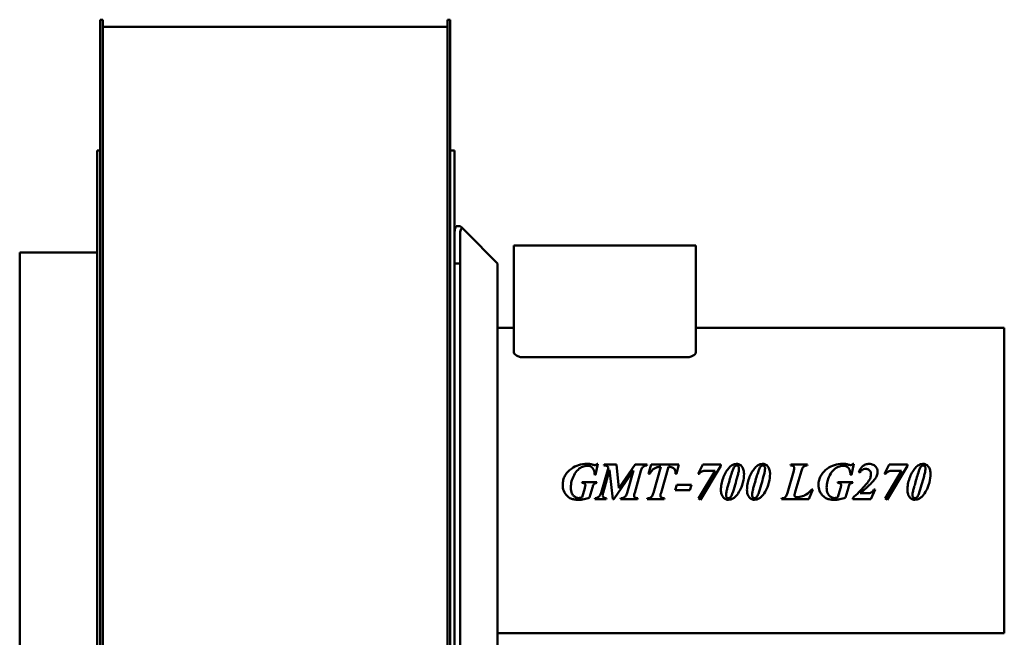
# Model space of a CAD drawing. Header units: millimetres. Extents: x 1399 to 2101, y 816 to 1659.
# Tile 2 of 2: x 1399 to 2085, y 1229 to 1659. Entities that reach past the tile are written whole.
import ezdxf

# ---------------------------------------------------------------- set-up
doc = ezdxf.new("R2010")
doc.units = ezdxf.units.MM
doc.header["$LTSCALE"] = 8.333333
doc.layers.add('Widoczne (ISO)', color=7, linetype='Continuous', lineweight=50)

msp = doc.modelspace()

# ---------------------------------------------------------------- linework, layer by layer
at = {"layer": 'Widoczne (ISO)'}
for p, q in [((1454.63, 1305.9), (1454.63, 1658.97)), ((1454.63, 1658.97), (1456.63, 1658.97)), ((1456.63, 1658.97), (1456.63, 1305.9)), ((1456.63, 1653.97), (1696.63, 1653.97)), ((1696.63, 1305.9), (1696.63, 1658.97)), ((1696.63, 1658.97), (1698.63, 1658.97)), ((1698.63, 1658.97), (1698.63, 1305.9)), ((1452.63, 1567.77), (1452.63, 1107.77)), ((1454.63, 1567.77), (1452.63, 1567.77)), ((1698.63, 1567.77), (1701.63, 1567.77)), ((1701.63, 1567.77), (1701.63, 1180.4)), ((1702.7, 1515.03), (1705.63, 1515.03)), ((1706.8, 1513.86), (1705.63, 1515.03)), ((1705.63, 1511.03), (1705.63, 1489.03)), ((1709.63, 1511.03), (1706.8, 1513.86)), ((1731.63, 1489.03), (1709.63, 1511.03)), ((1398.63, 1496.77), (1398.63, 1178.77)), ((1452.63, 1496.77), (1398.63, 1496.77)), ((1742.82, 1501.59), (1748.86, 1501.59)), ((1742.82, 1501.59), (1742.82, 1427.83)), ((1863.78, 1501.59), (1748.86, 1501.59)), ((1863.78, 1501.59), (1869.82, 1501.59)), ((1869.82, 1501.59), (1869.82, 1427.83)), ((1705.63, 1489.03), (1701.63, 1489.03)), ((1705.63, 1489.03), (1705.63, 820.03)), ((1731.63, 846.03), (1731.63, 1489.03)), ((1742.82, 1444.17), (1731.63, 1444.17)), ((2084.63, 1444.17), (1869.82, 1444.17)), ((2084.63, 1444.17), (2084.63, 1231.37)), ((1748.86, 1423.77), (1863.78, 1423.77)), ((1799.88, 1341.77), (1801.53, 1349.47)), ((1800.88, 1349.47), (1801.53, 1349.47)), ((1808.86, 1346.96), (1803.7, 1329.22)), ((1805.1, 1329.22), (1809.66, 1345.18)), ((1805.76, 1348.92), (1805.55, 1348.28)), ((1805.76, 1348.92), (1814.33, 1348.92)), ((1809.66, 1345.18), (1811.86, 1324.92)), ((1812.59, 1324.92), (1826.27, 1344.79)), ((1816.11, 1332.43), (1814.33, 1348.92)), ((1827.47, 1348.92), (1816.11, 1332.43)), ((1826.27, 1344.79), (1821.8, 1329.22)), ((1827.11, 1329.22), (1831.49, 1344.59)), ((1827.47, 1348.92), (1835.88, 1348.92)), ((1835.66, 1348.28), (1835.88, 1348.92)), ((1838.68, 1348.92), (1836.78, 1342.45)), ((1838.68, 1348.92), (1857.98, 1348.92)), ((1845.31, 1347.38), (1840.13, 1329.32)), ((1845.47, 1329.3), (1850.64, 1347.38)), ((1856.15, 1342.45), (1857.98, 1348.92)), ((1874.57, 1348.92), (1871.33, 1342.55)), ((1883.19, 1344.65), (1871.64, 1325.24)), ((1873.06, 1324.43), (1887.15, 1348.12)), ((1874.57, 1348.92), (1887.15, 1348.92)), ((1883.19, 1344.65), (1877.41, 1344.65)), ((1887.15, 1348.12), (1887.15, 1348.92)), ((1937.96, 1344.65), (1933.55, 1329.22)), ((1935.92, 1348.92), (1935.72, 1348.28)), ((1935.92, 1348.92), (1947.45, 1348.92)), ((1939.25, 1330.55), (1943.31, 1344.65)), ((1947.25, 1348.28), (1947.45, 1348.92)), ((1978.11, 1341.77), (1979.76, 1349.47)), ((1979.11, 1349.47), (1979.76, 1349.47)), ((2004.49, 1348.92), (2001.25, 1342.55)), ((2013.11, 1344.65), (2001.57, 1325.24)), ((2002.98, 1324.43), (2017.08, 1348.12)), ((2004.49, 1348.92), (2017.08, 1348.92)), ((2013.11, 1344.65), (2007.33, 1344.65)), ((2017.08, 1348.12), (2017.08, 1348.92)), ((1799.88, 1341.77), (1799.25, 1341.77)), ((1837.47, 1342.45), (1836.78, 1342.45)), ((1856.15, 1342.45), (1855.53, 1342.45)), ((1872, 1342.55), (1871.33, 1342.55)), ((1978.11, 1341.77), (1977.49, 1341.77)), ((1983.29, 1343.55), (1983.96, 1343.26)), ((2001.92, 1342.55), (2001.25, 1342.55)), ((1790.45, 1336.79), (1790.27, 1336.14)), ((1790.45, 1336.79), (1800.78, 1336.79)), ((1792.29, 1332.47), (1790.49, 1326.12)), ((1795.72, 1325.92), (1797.8, 1333.08)), ((1800.61, 1336.14), (1800.78, 1336.79)), ((1856.37, 1334.71), (1855.21, 1331.02)), ((1865.57, 1331.02), (1855.21, 1331.02)), ((1856.37, 1334.71), (1866.64, 1334.71)), ((1865.57, 1331.02), (1866.64, 1334.71)), ((1948.55, 1324.92), (1951.19, 1331.65)), ((1950.45, 1331.65), (1951.19, 1331.65)), ((1968.68, 1336.79), (1968.51, 1336.14)), ((1968.68, 1336.79), (1979.02, 1336.79)), ((1970.53, 1332.47), (1968.72, 1326.12)), ((1973.96, 1325.92), (1976.04, 1333.08)), ((1978.84, 1336.14), (1979.02, 1336.79)), ((1991.74, 1324.92), (1994.55, 1331.53)), ((1993.72, 1331.53), (1994.55, 1331.53)), ((1799.55, 1325.57), (1799.39, 1324.92)), ((1807.33, 1324.92), (1799.39, 1324.92)), ((1807.33, 1324.92), (1807.51, 1325.57)), ((1812.59, 1324.92), (1811.86, 1324.92)), ((1817.39, 1325.57), (1817.19, 1324.92)), ((1829.13, 1324.92), (1817.19, 1324.92)), ((1829.13, 1324.92), (1829.31, 1325.57)), ((1835.96, 1325.57), (1835.74, 1324.92)), ((1847.64, 1324.92), (1835.74, 1324.92)), ((1847.64, 1324.92), (1847.8, 1325.57)), ((1871.64, 1325.24), (1873.06, 1324.43)), ((1929.59, 1325.57), (1929.39, 1324.92)), ((1948.55, 1324.92), (1929.39, 1324.92)), ((1979, 1325.57), (1979, 1324.92)), ((1991.74, 1324.92), (1979, 1324.92)), ((1984.31, 1329), (1988.92, 1329)), ((2001.57, 1325.24), (2002.98, 1324.43)), ((1454.63, 857.77), (1454.63, 1305.9)), ((1456.63, 1305.9), (1456.63, 857.77)), ((1696.63, 857.77), (1696.63, 1305.9)), ((1698.63, 1305.9), (1698.63, 857.77)), ((2084.63, 1231.37), (1731.63, 1231.37))]:
    msp.add_line(p, q, dxfattribs=at)
for radius, start in [(8, 150), (4, 135)]:
    msp.add_arc((1709.63, 1511.03), radius, start, 180, dxfattribs=at)
for points, knots in [([(1742.82, 1427.83), (1742.82, 1427.36), (1742.96, 1426.89), (1743.51, 1425.97), (1743.91, 1425.53), (1744.94, 1424.76), (1745.56, 1424.43), (1746.68, 1424.05), (1747.11, 1423.95), (1747.98, 1423.81), (1748.42, 1423.77), (1748.86, 1423.77)], [-1.041465, -1.041465, -1.041465, -1.041465, -0.778797, -0.778797, -0.520732, -0.520732, -0.271076, -0.271076, -0.132726, -0.132726, 0, 0, 0, 0]), ([(1863.78, 1423.77), (1864.22, 1423.77), (1864.66, 1423.81), (1865.53, 1423.95), (1865.96, 1424.05), (1867.08, 1424.43), (1867.7, 1424.76), (1868.73, 1425.53), (1869.13, 1425.97), (1869.68, 1426.89), (1869.82, 1427.36), (1869.82, 1427.83)], [-1.047369, -1.047369, -1.047369, -1.047369, -0.913891, -0.913891, -0.774756, -0.774756, -0.523685, -0.523685, -0.264157, -0.264157, 0, 0, 0, 0]), ([(1776.96, 1334.85), (1776.96, 1335.97), (1777.08, 1337.08), (1777.62, 1339.23), (1778.01, 1340.24), (1779.06, 1342.12), (1779.69, 1342.98), (1781.19, 1344.62), (1782.07, 1345.38), (1783, 1346.06)], [0, 0, 0, 0, 0.337413, 0.337413, 0.664364, 0.664364, 0.984765, 0.984765, 1.331394, 1.331394, 1.331394, 1.331394]), ([(1793.88, 1348.1), (1793.35, 1348.1), (1792.82, 1348.04), (1791.77, 1347.82), (1791.24, 1347.64), (1789.99, 1347.1), (1788.84, 1346.51), (1786.5, 1344.31), (1785.58, 1342.99), (1783.81, 1339.7), (1783.36, 1338.13), (1782.79, 1335.9), (1782.61, 1334.4), (1782.61, 1332.89)], [0, 0, 0, 0, 0.159157, 0.159157, 0.324785, 0.324785, 0.568973, 0.568973, 0.803909, 0.803909, 1.124538, 1.124538, 1.750399, 1.750399, 1.750399, 1.750399]), ([(1783, 1346.06), (1784.54, 1347.18), (1786.22, 1348.04), (1788.04, 1348.62), (1789.89, 1349.21), (1791.79, 1349.47), (1793.72, 1349.47)], [0, 0, 0, 0, 0.572948, 0.572948, 0.572948, 1.153699, 1.153699, 1.153699, 1.153699]), ([(1793.72, 1349.47), (1794.06, 1349.47), (1794.39, 1349.47), (1794.73, 1349.45), (1795.04, 1349.43), (1795.35, 1349.41), (1795.66, 1349.38)], [0, 0, 0, 0, 0.1004102, 0.1004102, 0.1004102, 0.1942267, 0.1942267, 0.1942267, 0.1942267]), ([(1799.25, 1341.77), (1799.2, 1342.97), (1799.02, 1344.31), (1798.22, 1346.07), (1797.87, 1346.51), (1797.07, 1347.25), (1796.59, 1347.54), (1795.35, 1348), (1794.62, 1348.1), (1793.88, 1348.1)], [0, 0, 0, 0, 0.362217, 0.362217, 0.580027, 0.580027, 0.831727, 0.831727, 1.150641, 1.150641, 1.150641, 1.150641]), ([(1795.66, 1349.38), (1795.99, 1349.33), (1796.45, 1349.23), (1797.21, 1349.05), (1797.6, 1348.96), (1797.96, 1348.87)], [0, 0, 0, 0, 0.0985994, 0.0985994, 0.1892409, 0.1892409, 0.1892409, 0.1892409]), ([(1797.96, 1348.87), (1798.2, 1348.81), (1798.46, 1348.75), (1798.97, 1348.65), (1799.23, 1348.61), (1799.41, 1348.61)], [0, 0, 0, 0, 0.0738234, 0.0738234, 0.1546873, 0.1546873, 0.1546873, 0.1546873]), ([(1799.41, 1348.61), (1799.6, 1348.61), (1799.78, 1348.65), (1799.95, 1348.72), (1800.12, 1348.79), (1800.28, 1348.89), (1800.42, 1349.01), (1800.59, 1349.14), (1800.74, 1349.3), (1800.88, 1349.47)], [0, 0, 0, 0, 0.0561159, 0.0561159, 0.0561159, 0.1120544, 0.1120544, 0.1120544, 0.1773124, 0.1773124, 0.1773124, 0.1773124]), ([(1808.86, 1346.96), (1808.54, 1347.32), (1808.18, 1347.66), (1807.59, 1348.02), (1807.36, 1348.12), (1806.52, 1348.26), (1805.99, 1348.28), (1805.55, 1348.28)], [0, 0, 0, 0, 0.1452333, 0.1452333, 0.2361093, 0.2361093, 0.3379865, 0.3379865, 0.3379865, 0.3379865]), ([(1835.66, 1348.28), (1835.19, 1348.28), (1834.7, 1348.24), (1833.88, 1348.03), (1833.54, 1347.89), (1833, 1347.52), (1832.73, 1347.29), (1832.04, 1346.22), (1831.72, 1345.39), (1831.49, 1344.59)], [0, 0, 0, 0, 0.1423167, 0.1423167, 0.2524881, 0.2524881, 0.3382713, 0.3382713, 0.4622323, 0.4622323, 0.4622323, 0.4622323]), ([(1845.31, 1347.38), (1844.48, 1347.35), (1843.64, 1347.24), (1842.12, 1346.83), (1841.44, 1346.56), (1840.43, 1345.94), (1839.8, 1345.51), (1838.45, 1344.01), (1837.92, 1343.24), (1837.47, 1342.45)], [0, 0, 0, 0, 0.249478, 0.249478, 0.4723181, 0.4723181, 0.6035169, 0.6035169, 0.7110613, 0.7110613, 0.7110613, 0.7110613]), ([(1855.57, 1343.36), (1855.57, 1343.83), (1855.51, 1344.31), (1855.24, 1345.17), (1855.04, 1345.54), (1854.42, 1346.3), (1854.04, 1346.54), (1853.36, 1346.89), (1852.89, 1347.04), (1851.85, 1347.28), (1851.24, 1347.35), (1850.64, 1347.38)], [0, 0, 0, 0, 0.143285, 0.143285, 0.270984, 0.270984, 0.436761, 0.436761, 0.703706, 0.703706, 1.037541, 1.037541, 1.037541, 1.037541]), ([(1877.41, 1344.65), (1876.43, 1344.65), (1875.4, 1344.59), (1874.24, 1344.29), (1873.76, 1344.13), (1872.74, 1343.4), (1872.34, 1342.99), (1872, 1342.55)], [0, 0, 0, 0, 0.2934697, 0.2934697, 0.4191957, 0.4191957, 0.5205315, 0.5205315, 0.5205315, 0.5205315]), ([(1888.68, 1339.4), (1889.14, 1340.68), (1889.69, 1341.94), (1891.06, 1344.42), (1891.76, 1345.38), (1893.01, 1346.91), (1893.76, 1347.71), (1895.23, 1348.75), (1895.85, 1348.99), (1896.87, 1349.32), (1897.45, 1349.41), (1898.06, 1349.41)], [0, 0, 0, 0, 0.409168, 0.409168, 0.85164, 0.85164, 1.271513, 1.271513, 1.634144, 1.634144, 2.097917, 2.097917, 2.097917, 2.097917]), ([(1898.17, 1348.22), (1897.94, 1348.22), (1897.7, 1348.19), (1897.25, 1348.03), (1897.08, 1347.92), (1896.78, 1347.64), (1896.45, 1347.32), (1895.85, 1346.2), (1895.5, 1345.23), (1895.27, 1344.55)], [-0.761973, -0.761973, -0.761973, -0.761973, -0.5729325, -0.5729325, -0.3830024, -0.3830024, -0.2148977, -0.2148977, 0, 0, 0, 0]), ([(1898.06, 1349.41), (1898.59, 1349.41), (1899.11, 1349.34), (1900.1, 1349.01), (1900.55, 1348.77), (1901.27, 1348.19), (1901.72, 1347.78), (1902.31, 1346.83), (1902.67, 1346.18), (1903.18, 1344.17), (1903.29, 1343.32), (1903.29, 1342.45)], [0, 0, 0, 0, 0.1597561, 0.1597561, 0.3137876, 0.3137876, 0.4363934, 0.4363934, 0.4877962, 0.4877962, 0.5241549, 0.5241549, 0.5241549, 0.5241549]), ([(1899.78, 1346.3), (1899.78, 1346.49), (1899.77, 1346.68), (1899.69, 1347.02), (1899.64, 1347.18), (1899.45, 1347.57), (1899.3, 1347.73), (1899.03, 1347.97), (1898.88, 1348.06), (1898.53, 1348.19), (1898.36, 1348.22), (1898.17, 1348.22)], [-0.2375838, -0.2375838, -0.2375838, -0.2375838, -0.198646, -0.198646, -0.1639859, -0.1639859, -0.1092652, -0.1092652, -0.0547063, -0.0547063, 0, 0, 0, 0]), ([(1898.8, 1340.89), (1899.05, 1341.76), (1899.28, 1342.67), (1899.63, 1344.42), (1899.78, 1345.41), (1899.78, 1346.3)], [-0.5378153, -0.5378153, -0.5378153, -0.5378153, -0.2661494, -0.2661494, 0, 0, 0, 0]), ([(1906.82, 1339.4), (1907.28, 1340.68), (1907.83, 1341.94), (1909.2, 1344.42), (1909.9, 1345.38), (1911.15, 1346.91), (1911.9, 1347.71), (1913.37, 1348.75), (1913.99, 1348.99), (1915.01, 1349.32), (1915.59, 1349.41), (1916.19, 1349.41)], [0, 0, 0, 0, 0.409168, 0.409168, 0.85164, 0.85164, 1.271513, 1.271513, 1.634144, 1.634144, 2.097917, 2.097917, 2.097917, 2.097917]), ([(1916.31, 1348.22), (1916.07, 1348.22), (1915.83, 1348.19), (1915.38, 1348.03), (1915.22, 1347.92), (1914.91, 1347.64), (1914.59, 1347.32), (1913.99, 1346.2), (1913.64, 1345.23), (1913.41, 1344.55)], [-0.761973, -0.761973, -0.761973, -0.761973, -0.5729325, -0.5729325, -0.3830024, -0.3830024, -0.2148977, -0.2148977, 0, 0, 0, 0]), ([(1916.19, 1349.41), (1916.73, 1349.41), (1917.25, 1349.34), (1918.24, 1349.01), (1918.68, 1348.77), (1919.4, 1348.19), (1919.86, 1347.78), (1920.44, 1346.83), (1920.81, 1346.18), (1921.32, 1344.17), (1921.43, 1343.32), (1921.43, 1342.45)], [0, 0, 0, 0, 0.1597561, 0.1597561, 0.3137876, 0.3137876, 0.4363934, 0.4363934, 0.4877962, 0.4877962, 0.5241549, 0.5241549, 0.5241549, 0.5241549]), ([(1917.92, 1346.3), (1917.92, 1346.49), (1917.9, 1346.68), (1917.83, 1347.02), (1917.78, 1347.18), (1917.59, 1347.57), (1917.44, 1347.73), (1917.17, 1347.97), (1917.01, 1348.06), (1916.67, 1348.19), (1916.49, 1348.22), (1916.31, 1348.22)], [-0.2375838, -0.2375838, -0.2375838, -0.2375838, -0.198646, -0.198646, -0.1639859, -0.1639859, -0.1092652, -0.1092652, -0.0547063, -0.0547063, 0, 0, 0, 0]), ([(1916.94, 1340.89), (1917.19, 1341.76), (1917.42, 1342.67), (1917.77, 1344.42), (1917.92, 1345.41), (1917.92, 1346.3)], [-0.5378153, -0.5378153, -0.5378153, -0.5378153, -0.2661494, -0.2661494, 0, 0, 0, 0]), ([(1938.33, 1346.65), (1938.33, 1346.76), (1938.32, 1346.86), (1938.28, 1347.06), (1938.25, 1347.16), (1938.14, 1347.41), (1938.04, 1347.56), (1937.77, 1347.82), (1937.61, 1347.91), (1936.98, 1348.16), (1936.4, 1348.24), (1935.72, 1348.28)], [0, 0, 0, 0, 0.0318093, 0.0318093, 0.0617427, 0.0617427, 0.1156719, 0.1156719, 0.1753258, 0.1753258, 0.2954087, 0.2954087, 0.2954087, 0.2954087]), ([(1937.96, 1344.65), (1938.05, 1344.97), (1938.14, 1345.31), (1938.27, 1345.96), (1938.33, 1346.32), (1938.33, 1346.65)], [0, 0, 0, 0, 0.1003754, 0.1003754, 0.1985202, 0.1985202, 0.1985202, 0.1985202]), ([(1947.25, 1348.28), (1946.8, 1348.27), (1946.34, 1348.22), (1945.58, 1348.01), (1945.26, 1347.88), (1944.75, 1347.54), (1944.51, 1347.33), (1943.85, 1346.31), (1943.54, 1345.46), (1943.31, 1344.65)], [0, 0, 0, 0, 0.1342318, 0.1342318, 0.2368478, 0.2368478, 0.3190893, 0.3190893, 0.4520854, 0.4520854, 0.4520854, 0.4520854]), ([(1955.19, 1334.85), (1955.19, 1335.97), (1955.32, 1337.08), (1955.85, 1339.23), (1956.25, 1340.24), (1957.3, 1342.12), (1957.93, 1342.98), (1959.43, 1344.62), (1960.3, 1345.38), (1961.23, 1346.06)], [0, 0, 0, 0, 0.337413, 0.337413, 0.664364, 0.664364, 0.984765, 0.984765, 1.331394, 1.331394, 1.331394, 1.331394]), ([(1972.11, 1348.1), (1971.58, 1348.1), (1971.06, 1348.04), (1970, 1347.82), (1969.48, 1347.64), (1968.22, 1347.1), (1967.07, 1346.51), (1964.73, 1344.31), (1963.81, 1342.99), (1962.05, 1339.7), (1961.59, 1338.13), (1961.02, 1335.9), (1960.84, 1334.4), (1960.84, 1332.89)], [0, 0, 0, 0, 0.159157, 0.159157, 0.324785, 0.324785, 0.568973, 0.568973, 0.803909, 0.803909, 1.124538, 1.124538, 1.750399, 1.750399, 1.750399, 1.750399]), ([(1961.23, 1346.06), (1962.78, 1347.18), (1964.46, 1348.04), (1966.28, 1348.62), (1968.12, 1349.21), (1970.02, 1349.47), (1971.96, 1349.47)], [0, 0, 0, 0, 0.572948, 0.572948, 0.572948, 1.153699, 1.153699, 1.153699, 1.153699]), ([(1971.96, 1349.47), (1972.29, 1349.47), (1972.63, 1349.47), (1972.96, 1349.45), (1973.28, 1349.43), (1973.59, 1349.41), (1973.9, 1349.38)], [0, 0, 0, 0, 0.1004102, 0.1004102, 0.1004102, 0.1942267, 0.1942267, 0.1942267, 0.1942267]), ([(1977.49, 1341.77), (1977.44, 1342.97), (1977.26, 1344.31), (1976.46, 1346.07), (1976.1, 1346.51), (1975.31, 1347.25), (1974.82, 1347.54), (1973.59, 1348), (1972.85, 1348.1), (1972.11, 1348.1)], [0, 0, 0, 0, 0.362217, 0.362217, 0.580027, 0.580027, 0.831727, 0.831727, 1.150641, 1.150641, 1.150641, 1.150641]), ([(1973.9, 1349.38), (1974.22, 1349.33), (1974.68, 1349.23), (1975.44, 1349.05), (1975.83, 1348.96), (1976.19, 1348.87)], [0, 0, 0, 0, 0.0985994, 0.0985994, 0.1892409, 0.1892409, 0.1892409, 0.1892409]), ([(1976.19, 1348.87), (1976.43, 1348.81), (1976.69, 1348.75), (1977.2, 1348.65), (1977.46, 1348.61), (1977.64, 1348.61)], [0, 0, 0, 0, 0.0738234, 0.0738234, 0.1546873, 0.1546873, 0.1546873, 0.1546873]), ([(1977.64, 1348.61), (1977.83, 1348.61), (1978.01, 1348.65), (1978.18, 1348.72), (1978.36, 1348.79), (1978.52, 1348.89), (1978.66, 1349.01), (1978.83, 1349.14), (1978.98, 1349.3), (1979.11, 1349.47)], [0, 0, 0, 0, 0.0561159, 0.0561159, 0.0561159, 0.1120544, 0.1120544, 0.1120544, 0.1773124, 0.1773124, 0.1773124, 0.1773124]), ([(1983.29, 1343.55), (1983.55, 1344.29), (1983.86, 1345.02), (1984.64, 1346.37), (1985.11, 1347.01), (1985.68, 1347.53)], [0, 0, 0, 0, 0.2343533, 0.2343533, 0.4682844, 0.4682844, 0.4682844, 0.4682844]), ([(1988.17, 1345.96), (1987.62, 1345.96), (1987.08, 1345.86), (1986.57, 1345.65), (1986.04, 1345.43), (1985.57, 1345.1), (1985.15, 1344.71), (1984.69, 1344.29), (1984.3, 1343.78), (1983.96, 1343.26)], [0, 0, 0, 0, 0.167057, 0.167057, 0.167057, 0.3386841, 0.3386841, 0.3386841, 0.5267895, 0.5267895, 0.5267895, 0.5267895]), ([(1985.68, 1347.53), (1986.34, 1348.14), (1987.07, 1348.62), (1987.9, 1348.94), (1988.72, 1349.27), (1989.58, 1349.41), (1990.47, 1349.41)], [0, 0, 0, 0, 0.2671386, 0.2671386, 0.2671386, 0.5326699, 0.5326699, 0.5326699, 0.5326699]), ([(1991.72, 1342.34), (1991.72, 1342.76), (1991.67, 1343.18), (1991.42, 1343.96), (1991.24, 1344.31), (1990.76, 1344.93), (1990.43, 1345.24), (1989.76, 1345.64), (1989.47, 1345.76), (1988.84, 1345.93), (1988.51, 1345.96), (1988.17, 1345.96)], [0, 0, 0, 0, 0.1270231, 0.1270231, 0.2458365, 0.2458365, 0.3651715, 0.3651715, 0.4472086, 0.4472086, 0.533392, 0.533392, 0.533392, 0.533392]), ([(1990.47, 1349.41), (1990.98, 1349.41), (1991.49, 1349.37), (1992.45, 1349.16), (1992.9, 1349), (1994.18, 1348.37), (1994.77, 1347.8), (1995.54, 1346.92), (1995.85, 1346.42), (1996.27, 1345.33), (1996.37, 1344.77), (1996.37, 1344.2)], [0, 0, 0, 0, 0.153179, 0.153179, 0.296798, 0.296798, 0.580558, 0.580558, 0.869503, 0.869503, 1.150453, 1.150453, 1.150453, 1.150453]), ([(2007.33, 1344.65), (2006.35, 1344.65), (2005.33, 1344.59), (2004.17, 1344.29), (2003.68, 1344.13), (2002.66, 1343.4), (2002.26, 1342.99), (2001.92, 1342.55)], [0, 0, 0, 0, 0.2934697, 0.2934697, 0.4191957, 0.4191957, 0.5205315, 0.5205315, 0.5205315, 0.5205315]), ([(2018.61, 1339.4), (2019.06, 1340.68), (2019.61, 1341.94), (2020.98, 1344.42), (2021.68, 1345.38), (2022.94, 1346.91), (2023.68, 1347.71), (2025.15, 1348.75), (2025.77, 1348.99), (2026.79, 1349.32), (2027.38, 1349.41), (2027.98, 1349.41)], [0, 0, 0, 0, 0.409168, 0.409168, 0.85164, 0.85164, 1.271513, 1.271513, 1.634144, 1.634144, 2.097917, 2.097917, 2.097917, 2.097917]), ([(2028.1, 1348.22), (2027.86, 1348.22), (2027.62, 1348.19), (2027.17, 1348.03), (2027, 1347.92), (2026.7, 1347.64), (2026.37, 1347.32), (2025.77, 1346.2), (2025.42, 1345.23), (2025.19, 1344.55)], [-0.761973, -0.761973, -0.761973, -0.761973, -0.5729325, -0.5729325, -0.3830024, -0.3830024, -0.2148977, -0.2148977, 0, 0, 0, 0]), ([(2027.98, 1349.41), (2028.51, 1349.41), (2029.04, 1349.34), (2030.03, 1349.01), (2030.47, 1348.77), (2031.19, 1348.19), (2031.64, 1347.78), (2032.23, 1346.83), (2032.59, 1346.18), (2033.1, 1344.17), (2033.21, 1343.32), (2033.21, 1342.45)], [0, 0, 0, 0, 0.1597561, 0.1597561, 0.3137876, 0.3137876, 0.4363934, 0.4363934, 0.4877962, 0.4877962, 0.5241549, 0.5241549, 0.5241549, 0.5241549]), ([(2029.7, 1346.3), (2029.7, 1346.49), (2029.69, 1346.68), (2029.62, 1347.02), (2029.56, 1347.18), (2029.37, 1347.57), (2029.22, 1347.73), (2028.95, 1347.97), (2028.8, 1348.06), (2028.46, 1348.19), (2028.28, 1348.22), (2028.1, 1348.22)], [-0.2375838, -0.2375838, -0.2375838, -0.2375838, -0.198646, -0.198646, -0.1639859, -0.1639859, -0.1092652, -0.1092652, -0.0547063, -0.0547063, 0, 0, 0, 0]), ([(2028.72, 1340.89), (2028.97, 1341.76), (2029.2, 1342.67), (2029.55, 1344.42), (2029.7, 1345.41), (2029.7, 1346.3)], [-0.5378153, -0.5378153, -0.5378153, -0.5378153, -0.2661494, -0.2661494, 0, 0, 0, 0]), ([(1855.53, 1342.45), (1855.54, 1342.61), (1855.55, 1342.77), (1855.56, 1342.93), (1855.56, 1343.07), (1855.57, 1343.22), (1855.57, 1343.36)], [0, 0, 0, 0, 0.04795821, 0.04795821, 0.04795821, 0.08992716, 0.08992716, 0.08992716, 0.08992716]), ([(1887.21, 1331.24), (1887.21, 1332.61), (1887.34, 1333.97), (1887.58, 1335.32), (1887.83, 1336.71), (1888.2, 1338.07), (1888.68, 1339.4)], [0, 0, 0, 0, 0.4115333, 0.4115333, 0.4115333, 0.8353306, 0.8353306, 0.8353306, 0.8353306]), ([(1895.27, 1344.55), (1894.77, 1343.09), (1894.29, 1341.59), (1893.38, 1338.59), (1892.94, 1337.08), (1892.51, 1335.57)], [-0.9416952, -0.9416952, -0.9416952, -0.9416952, -0.4708617, -0.4708617, 0, 0, 0, 0]), ([(1895.13, 1328.67), (1895.78, 1330.65), (1896.4, 1332.68), (1897.62, 1336.78), (1898.22, 1338.83), (1898.8, 1340.89)], [-1.284171, -1.284171, -1.284171, -1.284171, -0.641173, -0.641173, 0, 0, 0, 0]), ([(1903.29, 1342.45), (1903.29, 1340.54), (1903.04, 1338.58), (1901.85, 1333.86), (1900.97, 1332.02), (1899.62, 1329.5), (1898.7, 1328.12), (1897.61, 1326.94)], [0, 0, 0, 0, 0.573714, 0.573714, 1.312988, 1.312988, 2.277952, 2.277952, 2.277952, 2.277952]), ([(1905.35, 1331.24), (1905.35, 1332.61), (1905.47, 1333.97), (1905.72, 1335.32), (1905.97, 1336.71), (1906.34, 1338.07), (1906.82, 1339.4)], [0, 0, 0, 0, 0.4115333, 0.4115333, 0.4115333, 0.8353306, 0.8353306, 0.8353306, 0.8353306]), ([(1913.41, 1344.55), (1912.91, 1343.09), (1912.43, 1341.59), (1911.51, 1338.59), (1911.07, 1337.08), (1910.64, 1335.57)], [-0.9416952, -0.9416952, -0.9416952, -0.9416952, -0.4708617, -0.4708617, 0, 0, 0, 0]), ([(1913.27, 1328.67), (1913.92, 1330.65), (1914.54, 1332.68), (1915.76, 1336.78), (1916.35, 1338.83), (1916.94, 1340.89)], [-1.284171, -1.284171, -1.284171, -1.284171, -0.641173, -0.641173, 0, 0, 0, 0]), ([(1921.43, 1342.45), (1921.43, 1340.54), (1921.18, 1338.58), (1919.99, 1333.86), (1919.11, 1332.02), (1917.76, 1329.5), (1916.84, 1328.12), (1915.74, 1326.94)], [0, 0, 0, 0, 0.573714, 0.573714, 1.312988, 1.312988, 2.277952, 2.277952, 2.277952, 2.277952]), ([(1987.39, 1334.04), (1988.21, 1334.96), (1989.11, 1336.01), (1990.55, 1338.01), (1991.01, 1338.83), (1991.58, 1340.65), (1991.72, 1341.48), (1991.72, 1342.34)], [0, 0, 0, 0, 0.369983, 0.369983, 0.740974, 0.740974, 1.040288, 1.040288, 1.040288, 1.040288]), ([(1996.37, 1344.2), (1996.37, 1343.2), (1996.19, 1342.23), (1995.54, 1340.48), (1995.16, 1339.79), (1993.92, 1338.03), (1993.03, 1337.02), (1992.19, 1336.14)], [0, 0, 0, 0, 0.3001996, 0.3001996, 0.5606508, 0.5606508, 0.8988406, 0.8988406, 0.8988406, 0.8988406]), ([(2017.13, 1331.24), (2017.13, 1332.61), (2017.26, 1333.97), (2017.5, 1335.32), (2017.75, 1336.71), (2018.13, 1338.07), (2018.61, 1339.4)], [0, 0, 0, 0, 0.4115333, 0.4115333, 0.4115333, 0.8353306, 0.8353306, 0.8353306, 0.8353306]), ([(2025.19, 1344.55), (2024.69, 1343.09), (2024.21, 1341.59), (2023.3, 1338.59), (2022.86, 1337.08), (2022.43, 1335.57)], [-0.9416952, -0.9416952, -0.9416952, -0.9416952, -0.4708617, -0.4708617, 0, 0, 0, 0]), ([(2025.06, 1328.67), (2025.7, 1330.65), (2026.32, 1332.68), (2027.54, 1336.78), (2028.14, 1338.83), (2028.72, 1340.89)], [-1.284171, -1.284171, -1.284171, -1.284171, -0.641173, -0.641173, 0, 0, 0, 0]), ([(2033.21, 1342.45), (2033.21, 1340.54), (2032.96, 1338.58), (2031.77, 1333.86), (2030.89, 1332.02), (2029.54, 1329.5), (2028.63, 1328.12), (2027.53, 1326.94)], [0, 0, 0, 0, 0.573714, 0.573714, 1.312988, 1.312988, 2.277952, 2.277952, 2.277952, 2.277952]), ([(1787.72, 1324.38), (1786.8, 1324.38), (1785.87, 1324.45), (1784.16, 1324.77), (1783.36, 1325), (1781.82, 1325.68), (1780.83, 1326.26), (1779.13, 1328.07), (1778.32, 1329.18), (1777.2, 1331.94), (1776.96, 1333.37), (1776.96, 1334.85)], [0, 0, 0, 0, 0.276484, 0.276484, 0.523817, 0.523817, 0.782485, 0.782485, 0.968535, 0.968535, 1.149244, 1.149244, 1.149244, 1.149244]), ([(1782.61, 1332.89), (1782.61, 1332.15), (1782.66, 1331.4), (1782.92, 1330.05), (1783.1, 1329.43), (1783.81, 1327.92), (1784.35, 1327.35), (1785.27, 1326.52), (1785.8, 1326.18), (1786.96, 1325.72), (1787.56, 1325.61), (1788.17, 1325.61)], [0, 0, 0, 0, 0.221047, 0.221047, 0.413274, 0.413274, 0.723144, 0.723144, 1.047182, 1.047182, 1.362481, 1.362481, 1.362481, 1.362481]), ([(1792.76, 1334.57), (1792.76, 1334.72), (1792.74, 1334.87), (1792.64, 1335.16), (1792.57, 1335.29), (1792.37, 1335.55), (1792.25, 1335.66), (1791.94, 1335.88), (1791.68, 1335.97), (1791.07, 1336.11), (1790.65, 1336.14), (1790.27, 1336.14)], [0, 0, 0, 0, 0.0455205, 0.0455205, 0.0904328, 0.0904328, 0.1439857, 0.1439857, 0.2569864, 0.2569864, 0.4261006, 0.4261006, 0.4261006, 0.4261006]), ([(1792.29, 1332.47), (1792.4, 1332.84), (1792.51, 1333.25), (1792.69, 1333.99), (1792.76, 1334.35), (1792.76, 1334.57)], [0, 0, 0, 0, 0.1153242, 0.1153242, 0.2293867, 0.2293867, 0.2293867, 0.2293867]), ([(1798.35, 1334.89), (1798.26, 1334.71), (1798.15, 1334.35), (1797.96, 1333.71), (1797.88, 1333.38), (1797.8, 1333.08)], [0, 0, 0, 0, 0.0598334, 0.0598334, 0.1121532, 0.1121532, 0.1121532, 0.1121532]), ([(1800.61, 1336.14), (1800.15, 1336.11), (1799.71, 1336.03), (1799.16, 1335.79), (1798.97, 1335.67), (1798.6, 1335.3), (1798.46, 1335.1), (1798.35, 1334.89)], [0, 0, 0, 0, 0.135889, 0.135889, 0.2013753, 0.2013753, 0.2579386, 0.2579386, 0.2579386, 0.2579386]), ([(1892.21, 1324.43), (1891.83, 1324.43), (1891.45, 1324.48), (1890.72, 1324.68), (1890.37, 1324.83), (1889.67, 1325.25), (1889.17, 1325.63), (1888.15, 1327.01), (1887.83, 1327.8), (1887.35, 1329.32), (1887.21, 1330.27), (1887.21, 1331.24)], [0, 0, 0, 0, 0.1150297, 0.1150297, 0.2289164, 0.2289164, 0.3598914, 0.3598914, 0.4980724, 0.4980724, 0.7109384, 0.7109384, 0.7109384, 0.7109384]), ([(1892.51, 1335.57), (1892.34, 1334.99), (1892.18, 1334.41), (1891.88, 1333.36), (1891.75, 1332.88), (1891.37, 1331.5), (1891.19, 1330.77), (1891.1, 1330.34)], [-0.288028, -0.288028, -0.288028, -0.288028, -0.203521, -0.203521, -0.134303, -0.134303, 0, 0, 0, 0]), ([(1910.35, 1324.43), (1909.97, 1324.43), (1909.59, 1324.48), (1908.85, 1324.68), (1908.51, 1324.83), (1907.81, 1325.25), (1907.3, 1325.63), (1906.29, 1327.01), (1905.97, 1327.8), (1905.49, 1329.32), (1905.35, 1330.27), (1905.35, 1331.24)], [0, 0, 0, 0, 0.1150297, 0.1150297, 0.2289164, 0.2289164, 0.3598914, 0.3598914, 0.4980724, 0.4980724, 0.7109384, 0.7109384, 0.7109384, 0.7109384]), ([(1910.64, 1335.57), (1910.48, 1334.99), (1910.31, 1334.41), (1910.02, 1333.36), (1909.88, 1332.88), (1909.51, 1331.5), (1909.32, 1330.77), (1909.23, 1330.34)], [-0.288028, -0.288028, -0.288028, -0.288028, -0.203521, -0.203521, -0.134303, -0.134303, 0, 0, 0, 0]), ([(1940.15, 1326.3), (1941.48, 1326.3), (1942.78, 1326.5), (1945.05, 1327.24), (1946.36, 1327.79), (1948.74, 1329.56), (1949.67, 1330.54), (1950.45, 1331.65)], [0, 0, 0, 0, 0.3980923, 0.3980923, 0.7181442, 0.7181442, 0.9873656, 0.9873656, 0.9873656, 0.9873656]), ([(1965.96, 1324.38), (1965.04, 1324.38), (1964.11, 1324.45), (1962.39, 1324.77), (1961.6, 1325), (1960.06, 1325.68), (1959.06, 1326.26), (1957.36, 1328.07), (1956.55, 1329.18), (1955.43, 1331.94), (1955.19, 1333.37), (1955.19, 1334.85)], [0, 0, 0, 0, 0.276484, 0.276484, 0.523817, 0.523817, 0.782485, 0.782485, 0.968535, 0.968535, 1.149244, 1.149244, 1.149244, 1.149244]), ([(1960.84, 1332.89), (1960.84, 1332.15), (1960.89, 1331.4), (1961.15, 1330.05), (1961.34, 1329.43), (1962.05, 1327.92), (1962.59, 1327.35), (1963.51, 1326.52), (1964.03, 1326.18), (1965.2, 1325.72), (1965.79, 1325.61), (1966.41, 1325.61)], [0, 0, 0, 0, 0.221047, 0.221047, 0.413274, 0.413274, 0.723144, 0.723144, 1.047182, 1.047182, 1.362481, 1.362481, 1.362481, 1.362481]), ([(1971, 1334.57), (1971, 1334.72), (1970.98, 1334.87), (1970.88, 1335.16), (1970.81, 1335.29), (1970.61, 1335.55), (1970.48, 1335.66), (1970.18, 1335.88), (1969.92, 1335.97), (1969.3, 1336.11), (1968.89, 1336.14), (1968.51, 1336.14)], [0, 0, 0, 0, 0.0455205, 0.0455205, 0.0904328, 0.0904328, 0.1439857, 0.1439857, 0.2569864, 0.2569864, 0.4261006, 0.4261006, 0.4261006, 0.4261006]), ([(1970.53, 1332.47), (1970.63, 1332.84), (1970.75, 1333.25), (1970.93, 1333.99), (1971, 1334.35), (1971, 1334.57)], [0, 0, 0, 0, 0.1153242, 0.1153242, 0.2293867, 0.2293867, 0.2293867, 0.2293867]), ([(1976.59, 1334.89), (1976.5, 1334.71), (1976.38, 1334.35), (1976.2, 1333.71), (1976.11, 1333.38), (1976.04, 1333.08)], [0, 0, 0, 0, 0.0598334, 0.0598334, 0.1121532, 0.1121532, 0.1121532, 0.1121532]), ([(1978.84, 1336.14), (1978.39, 1336.11), (1977.94, 1336.03), (1977.4, 1335.79), (1977.2, 1335.67), (1976.83, 1335.3), (1976.69, 1335.1), (1976.59, 1334.89)], [0, 0, 0, 0, 0.135889, 0.135889, 0.2013753, 0.2013753, 0.2579386, 0.2579386, 0.2579386, 0.2579386]), ([(1979, 1325.57), (1980.45, 1326.92), (1981.9, 1328.3), (1984.69, 1331.1), (1986.08, 1332.56), (1987.39, 1334.04)], [0, 0, 0, 0, 0.595582, 0.595582, 1.190124, 1.190124, 1.190124, 1.190124]), ([(1992.19, 1336.14), (1991.35, 1335.25), (1990, 1333.99), (1986.99, 1331.31), (1985.64, 1330.14), (1984.31, 1329)], [0, 0, 0, 0, 0.3685504, 0.3685504, 0.6426109, 0.6426109, 0.6426109, 0.6426109]), ([(1988.92, 1329), (1989.49, 1329), (1990.12, 1329.03), (1991.1, 1329.17), (1991.51, 1329.26), (1992.02, 1329.48), (1992.3, 1329.63), (1993.06, 1330.38), (1993.42, 1330.94), (1993.72, 1331.53)], [0, 0, 0, 0, 0.171958, 0.171958, 0.2965289, 0.2965289, 0.360481, 0.360481, 0.4417147, 0.4417147, 0.4417147, 0.4417147]), ([(2022.13, 1324.43), (2021.75, 1324.43), (2021.37, 1324.48), (2020.64, 1324.68), (2020.29, 1324.83), (2019.6, 1325.25), (2019.09, 1325.63), (2018.07, 1327.01), (2017.76, 1327.8), (2017.27, 1329.32), (2017.13, 1330.27), (2017.13, 1331.24)], [0, 0, 0, 0, 0.1150297, 0.1150297, 0.2289164, 0.2289164, 0.3598914, 0.3598914, 0.4980724, 0.4980724, 0.7109384, 0.7109384, 0.7109384, 0.7109384]), ([(2022.43, 1335.57), (2022.26, 1334.99), (2022.1, 1334.41), (2021.8, 1333.36), (2021.67, 1332.88), (2021.29, 1331.5), (2021.11, 1330.77), (2021.02, 1330.34)], [-0.288028, -0.288028, -0.288028, -0.288028, -0.203521, -0.203521, -0.134303, -0.134303, 0, 0, 0, 0]), ([(1795.72, 1325.92), (1794.46, 1325.41), (1793.16, 1325.02), (1791.82, 1324.76), (1790.47, 1324.5), (1789.1, 1324.38), (1787.72, 1324.38)], [0, 0, 0, 0, 0.4093037, 0.4093037, 0.4093037, 0.8227746, 0.8227746, 0.8227746, 0.8227746]), ([(1788.17, 1325.61), (1788.57, 1325.61), (1788.97, 1325.67), (1789.73, 1325.86), (1790.12, 1325.98), (1790.49, 1326.12)], [0, 0, 0, 0, 0.1176244, 0.1176244, 0.2359673, 0.2359673, 0.2359673, 0.2359673]), ([(1799.55, 1325.57), (1799.93, 1325.59), (1800.32, 1325.63), (1801.07, 1325.81), (1801.43, 1325.96), (1801.74, 1326.18)], [0, 0, 0, 0, 0.115021, 0.115021, 0.2295709, 0.2295709, 0.2295709, 0.2295709]), ([(1801.74, 1326.18), (1802.21, 1326.52), (1802.59, 1326.94), (1802.9, 1327.42), (1803.26, 1327.97), (1803.52, 1328.59), (1803.7, 1329.22)], [0, 0, 0, 0, 0.1726599, 0.1726599, 0.1726599, 0.370658, 0.370658, 0.370658, 0.370658]), ([(1805.1, 1329.22), (1805.01, 1328.93), (1804.93, 1328.63), (1804.87, 1328.33), (1804.83, 1328.09), (1804.8, 1327.84), (1804.8, 1327.59)], [0, 0, 0, 0, 0.090793, 0.090793, 0.090793, 0.1646367, 0.1646367, 0.1646367, 0.1646367]), ([(1804.8, 1327.59), (1804.8, 1327.44), (1804.82, 1327.29), (1804.88, 1327), (1804.92, 1326.86), (1805.09, 1326.52), (1805.23, 1326.34), (1805.5, 1326.09), (1805.71, 1325.93), (1806.54, 1325.65), (1807.05, 1325.59), (1807.51, 1325.57)], [0, 0, 0, 0, 0.0459872, 0.0459872, 0.089063, 0.089063, 0.1603735, 0.1603735, 0.199437, 0.199437, 0.2428576, 0.2428576, 0.2428576, 0.2428576]), ([(1817.39, 1325.57), (1817.94, 1325.57), (1818.51, 1325.62), (1819.39, 1325.83), (1819.74, 1325.97), (1820.27, 1326.3), (1820.53, 1326.52), (1821.25, 1327.55), (1821.56, 1328.4), (1821.8, 1329.22)], [0, 0, 0, 0, 0.1636965, 0.1636965, 0.2722629, 0.2722629, 0.3513366, 0.3513366, 0.4725697, 0.4725697, 0.4725697, 0.4725697]), ([(1827.11, 1329.22), (1827.01, 1328.88), (1826.91, 1328.51), (1826.75, 1327.79), (1826.68, 1327.39), (1826.68, 1327.06)], [0, 0, 0, 0, 0.1075662, 0.1075662, 0.2219719, 0.2219719, 0.2219719, 0.2219719]), ([(1826.68, 1327.06), (1826.68, 1326.91), (1826.7, 1326.77), (1826.8, 1326.49), (1826.87, 1326.37), (1827.07, 1326.12), (1827.18, 1326.04), (1827.38, 1325.88), (1827.61, 1325.8), (1828.28, 1325.63), (1828.81, 1325.58), (1829.31, 1325.57)], [0, 0, 0, 0, 0.0447498, 0.0447498, 0.0880799, 0.0880799, 0.1399638, 0.1399638, 0.353397, 0.353397, 0.7159187, 0.7159187, 0.7159187, 0.7159187]), ([(1835.96, 1325.57), (1836.65, 1325.57), (1837.35, 1325.65), (1838.35, 1326.03), (1838.58, 1326.22), (1838.92, 1326.54), (1839.09, 1326.79), (1839.61, 1327.68), (1839.91, 1328.53), (1840.13, 1329.32)], [0, 0, 0, 0, 0.209018, 0.209018, 0.360432, 0.360432, 0.621015, 0.621015, 1.293302, 1.293302, 1.293302, 1.293302]), ([(1845.47, 1329.3), (1845.37, 1328.94), (1845.27, 1328.57), (1845.11, 1327.83), (1845.04, 1327.42), (1845.04, 1327.08)], [0, 0, 0, 0, 0.1103997, 0.1103997, 0.2276887, 0.2276887, 0.2276887, 0.2276887]), ([(1845.04, 1327.08), (1845.04, 1326.96), (1845.05, 1326.83), (1845.11, 1326.59), (1845.16, 1326.48), (1845.31, 1326.23), (1845.44, 1326.11), (1845.66, 1325.95), (1845.84, 1325.83), (1846.72, 1325.63), (1847.27, 1325.58), (1847.8, 1325.57)], [0, 0, 0, 0, 0.0381032, 0.0381032, 0.0739567, 0.0739567, 0.1270007, 0.1270007, 0.1556844, 0.1556844, 0.185925, 0.185925, 0.185925, 0.185925]), ([(1891.1, 1330.34), (1891, 1329.86), (1890.92, 1329.38), (1890.8, 1328.43), (1890.76, 1327.93), (1890.76, 1327.45)], [-0.2898047, -0.2898047, -0.2898047, -0.2898047, -0.1447037, -0.1447037, 0, 0, 0, 0]), ([(1890.76, 1327.45), (1890.76, 1327.27), (1890.78, 1327.08), (1890.85, 1326.74), (1890.91, 1326.59), (1891.11, 1326.2), (1891.27, 1326.05), (1891.53, 1325.83), (1891.69, 1325.74), (1892.03, 1325.62), (1892.21, 1325.59), (1892.39, 1325.59)], [-0.2249513, -0.2249513, -0.2249513, -0.2249513, -0.1901995, -0.1901995, -0.1589914, -0.1589914, -0.108617, -0.108617, -0.0548613, -0.0548613, 0, 0, 0, 0]), ([(1897.61, 1326.94), (1897.1, 1326.41), (1896.52, 1325.95), (1895.43, 1325.29), (1894.81, 1324.95), (1893.47, 1324.53), (1892.85, 1324.43), (1892.21, 1324.43)], [0, 0, 0, 0, 0.2216914, 0.2216914, 0.3832501, 0.3832501, 0.5180478, 0.5180478, 0.5180478, 0.5180478]), ([(1892.39, 1325.59), (1892.61, 1325.59), (1892.84, 1325.62), (1893.05, 1325.69), (1893.25, 1325.75), (1893.43, 1325.85), (1893.59, 1325.98)], [0, 0, 0, 0, 0.0673294, 0.0673294, 0.0673294, 0.1294971, 0.1294971, 0.1294971, 0.1294971]), ([(1893.59, 1325.98), (1893.98, 1326.31), (1894.29, 1326.76), (1894.78, 1327.67), (1894.98, 1328.17), (1895.13, 1328.67)], [-0.311233, -0.311233, -0.311233, -0.311233, -0.1567346, -0.1567346, 0, 0, 0, 0]), ([(1909.23, 1330.34), (1909.14, 1329.86), (1909.05, 1329.38), (1908.94, 1328.43), (1908.9, 1327.93), (1908.9, 1327.45)], [-0.2898047, -0.2898047, -0.2898047, -0.2898047, -0.1447037, -0.1447037, 0, 0, 0, 0]), ([(1908.9, 1327.45), (1908.9, 1327.27), (1908.92, 1327.08), (1908.99, 1326.74), (1909.04, 1326.59), (1909.25, 1326.2), (1909.4, 1326.05), (1909.67, 1325.83), (1909.82, 1325.74), (1910.16, 1325.62), (1910.34, 1325.59), (1910.53, 1325.59)], [-0.2249513, -0.2249513, -0.2249513, -0.2249513, -0.1901995, -0.1901995, -0.1589914, -0.1589914, -0.108617, -0.108617, -0.0548613, -0.0548613, 0, 0, 0, 0]), ([(1915.74, 1326.94), (1915.24, 1326.41), (1914.66, 1325.95), (1913.57, 1325.29), (1912.95, 1324.95), (1911.61, 1324.53), (1910.99, 1324.43), (1910.35, 1324.43)], [0, 0, 0, 0, 0.2216914, 0.2216914, 0.3832501, 0.3832501, 0.5180478, 0.5180478, 0.5180478, 0.5180478]), ([(1910.53, 1325.59), (1910.75, 1325.59), (1910.98, 1325.62), (1911.19, 1325.69), (1911.39, 1325.75), (1911.56, 1325.85), (1911.72, 1325.98)], [0, 0, 0, 0, 0.0673294, 0.0673294, 0.0673294, 0.1294971, 0.1294971, 0.1294971, 0.1294971]), ([(1911.72, 1325.98), (1912.12, 1326.31), (1912.43, 1326.76), (1912.92, 1327.67), (1913.11, 1328.17), (1913.27, 1328.67)], [-0.311233, -0.311233, -0.311233, -0.311233, -0.1567346, -0.1567346, 0, 0, 0, 0]), ([(1929.59, 1325.57), (1930.25, 1325.57), (1930.91, 1325.65), (1931.85, 1326.03), (1932.07, 1326.22), (1932.39, 1326.53), (1932.56, 1326.78), (1933.06, 1327.68), (1933.34, 1328.51), (1933.55, 1329.22)], [0, 0, 0, 0, 0.198409, 0.198409, 0.342645, 0.342645, 0.607322, 0.607322, 1.294225, 1.294225, 1.294225, 1.294225]), ([(1939.25, 1330.55), (1939.08, 1329.96), (1938.91, 1329.34), (1938.63, 1328.27), (1938.47, 1327.58), (1938.47, 1327.28)], [0, 0, 0, 0, 0.1838833, 0.1838833, 0.3428674, 0.3428674, 0.3428674, 0.3428674]), ([(1938.47, 1327.28), (1938.47, 1327.22), (1938.47, 1327.17), (1938.5, 1327.07), (1938.52, 1327.01), (1938.61, 1326.85), (1938.7, 1326.75), (1938.91, 1326.57), (1939.04, 1326.48), (1939.52, 1326.33), (1939.84, 1326.3), (1940.15, 1326.3)], [0, 0, 0, 0, 0.0161559, 0.0161559, 0.0329318, 0.0329318, 0.0716345, 0.0716345, 0.1172737, 0.1172737, 0.1781238, 0.1781238, 0.1781238, 0.1781238]), ([(1973.96, 1325.92), (1972.7, 1325.41), (1971.4, 1325.02), (1970.06, 1324.76), (1968.7, 1324.5), (1967.34, 1324.38), (1965.96, 1324.38)], [0, 0, 0, 0, 0.4093037, 0.4093037, 0.4093037, 0.8227746, 0.8227746, 0.8227746, 0.8227746]), ([(1966.41, 1325.61), (1966.8, 1325.61), (1967.21, 1325.67), (1967.97, 1325.86), (1968.35, 1325.98), (1968.72, 1326.12)], [0, 0, 0, 0, 0.1176244, 0.1176244, 0.2359673, 0.2359673, 0.2359673, 0.2359673]), ([(2021.02, 1330.34), (2020.92, 1329.86), (2020.84, 1329.38), (2020.72, 1328.43), (2020.68, 1327.93), (2020.68, 1327.45)], [-0.2898047, -0.2898047, -0.2898047, -0.2898047, -0.1447037, -0.1447037, 0, 0, 0, 0]), ([(2020.68, 1327.45), (2020.68, 1327.27), (2020.7, 1327.08), (2020.77, 1326.74), (2020.83, 1326.59), (2021.03, 1326.2), (2021.19, 1326.05), (2021.45, 1325.83), (2021.61, 1325.74), (2021.95, 1325.62), (2022.13, 1325.59), (2022.31, 1325.59)], [-0.2249513, -0.2249513, -0.2249513, -0.2249513, -0.1901995, -0.1901995, -0.1589914, -0.1589914, -0.108617, -0.108617, -0.0548613, -0.0548613, 0, 0, 0, 0]), ([(2027.53, 1326.94), (2027.02, 1326.41), (2026.44, 1325.95), (2025.36, 1325.29), (2024.73, 1324.95), (2023.4, 1324.53), (2022.77, 1324.43), (2022.13, 1324.43)], [0, 0, 0, 0, 0.2216914, 0.2216914, 0.3832501, 0.3832501, 0.5180478, 0.5180478, 0.5180478, 0.5180478]), ([(2022.31, 1325.59), (2022.54, 1325.59), (2022.76, 1325.62), (2022.97, 1325.69), (2023.17, 1325.75), (2023.35, 1325.85), (2023.51, 1325.98)], [0, 0, 0, 0, 0.0673294, 0.0673294, 0.0673294, 0.1294971, 0.1294971, 0.1294971, 0.1294971]), ([(2023.51, 1325.98), (2023.9, 1326.31), (2024.21, 1326.76), (2024.7, 1327.67), (2024.9, 1328.17), (2025.06, 1328.67)], [-0.311233, -0.311233, -0.311233, -0.311233, -0.1567346, -0.1567346, 0, 0, 0, 0])]:
    msp.add_open_spline(points, degree=3, knots=knots, dxfattribs=at)

doc.saveas('drawing.dxf')
